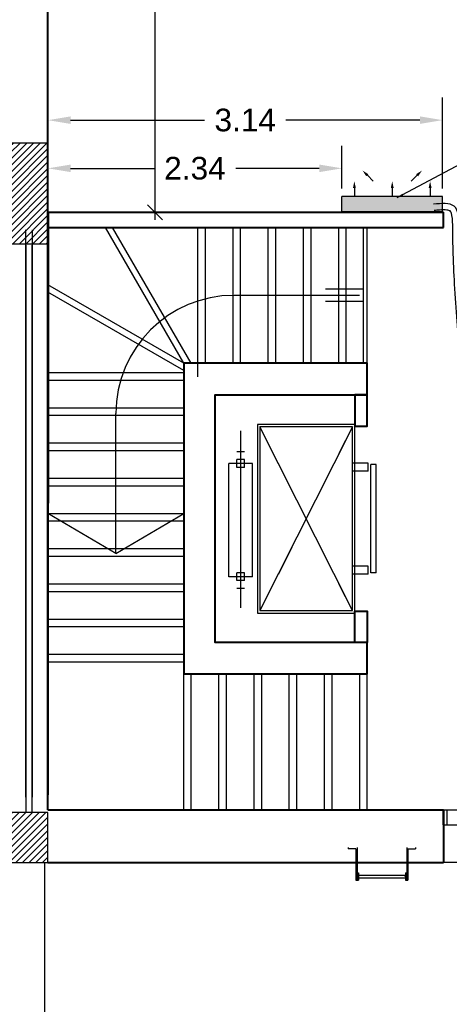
# Model space of a CAD drawing. Header units: metres. Extents: x -710577 to 709766, y -710660 to 709683.
# Tile 63 of 70: x -382.35 to -378.94, y -473 to -465.18. Entities that reach past the tile are written whole.
import ezdxf

# ---------------------------------------------------------------- set-up
doc = ezdxf.new("R2010")
doc.units = ezdxf.units.M
doc.header["$LTSCALE"] = 50
doc.header["$MEASUREMENT"] = 0
for name, pattern in [('GR-263$0$ground$0$DOT2', [0.125, 0, -0.125]), ('ground$0$HIDDEN2', [0.1875, 0.125, -0.0625]), ('Hidden', [0.007144, 0.004763, -0.002381])]:
    doc.linetypes.add(name, pattern=pattern)
for name, color, linetype in [('BS XREF$0$INT- ARCH Dim', 8, 'Continuous'), ('DIM-IN', 5, 'Continuous'), ('INT- COLUMN', 251, 'Continuous'), ('INT- COLUMN HATCH', 8, 'Continuous'), ('INT- FURNITURE', 30, 'Continuous'), ('INT- FURNITURE FIXED HIDDEN', 254, 'Hidden'), ('INT- STAIRS', 2, 'Continuous'), ('INT- STAIRS HIDDEN', 254, 'Hidden'), ('INT- STAIRS Num', 1, 'Continuous'), ('INT- WINDOWS', 5, 'Continuous'), ('penthouse$0$A-ELEV', 1, 'Continuous'), ('penthouse$0$A-ELEV2', 2, 'Continuous'), ('penthouse$0$A-ELEV3', 3, 'Continuous'), ('penthouse$0$A-WALL', 6, 'Continuous'), ('penthouse$0$FURN', 2, 'Continuous'), ('Samrt Heat', 1, 'Continuous'), ('smart heat', 7, 'Continuous')]:
    doc.layers.add(name, color=color, linetype=linetype)
doc.layers.add('INT- WALL', color=7, linetype='Continuous', lineweight=40)
doc.styles.add('AM3', font='times.ttf')
doc.styles.add('GR-263$0$ground$0$ROMANTICBOLD', font='times.ttf')
doc.styles.get("Standard").update_dxf_attribs({"font": 'arial.ttf'})
doc.dimstyles.new('35', dxfattribs={"dimscale": 0, "dimtxt": 0.09, "dimasz": 0.05, "dimexe": 0, "dimexo": 0, "dimgap": 0, "dimtad": 0, "dimzin": 0, "dimdsep": 46, "dimtxsty": 'AM3', "dimcen": 0, "dimadec": 3, "dimazin": 0, "dimtfac": 1, "dimtofl": 0, "dimtmove": 1, "dimatfit": 3, "dimfxl": 0.18, "dimtfill": 1, "dimtolj": 1, "dimtzin": 0, "dimarcsym": 0})
doc.dimstyles.new('GR-263$0$ground$0$DIM-50$0', dxfattribs={"dimscale": 0, "dimtxt": 0.125, "dimasz": 0.06, "dimexe": 0, "dimexo": 0, "dimgap": 0.05, "dimtad": 1, "dimrnd": 0.5, "dimzin": 0, "dimdsep": 46, "dimtxsty": 'GR-263$0$ground$0$ROMANTICBOLD', "dimblk1": 'GR-263$0$ground$0$DTICK', "dimblk2": 'GR-263$0$ground$0$DTICK', "dimsah": 1, "dimcen": 0.1, "dimclrd": 2, "dimclre": 2, "dimclrt": 3, "dimaunit": 1, "dimadec": 0, "dimazin": 0, "dimtfac": 1e-05, "dimtix": 1, "dimtmove": 2, "dimatfit": 3, "dimldrblk": 'GR-263$0$ground$0$DTICK', "dimfxl": 0, "dimtolj": 1, "dimtzin": 0, "dimarcsym": 0})
doc.dimstyles.get("Standard").update_dxf_attribs({"dimtxt": 0.18, "dimasz": 0.18, "dimexe": 0.18, "dimexo": 0.0625, "dimgap": 0.09, "dimtad": 0, "dimtih": 1, "dimtoh": 1, "dimzin": 0, "dimdsep": 46, "dimtxsty": 'Standard', "dimcen": 0.09, "dimadec": 0, "dimazin": 0, "dimtfac": 1, "dimtofl": 0, "dimtmove": 0, "dimatfit": 3, "dimfxl": 1, "dimtolj": 1, "dimtzin": 0, "dimarcsym": 0})

# ---------------------------------------------------------------- blocks, each defined once
blk = doc.blocks.new('penthouse$0$A$C62A45348')
at = {"layer": 'penthouse$0$A-ELEV'}
for p, q in [((-0.3308, 0.2594), (-0.1894, 0.1179)), ((-0.3167, 0.2594), (-0.2742, 0.3018)), ((-0.3167, 0.2594), (-0.1399, 0.0826)), ((-0.2813, 0.3089), (-0.2742, 0.3018)), ((-0.183, 0.0974), (-0.448, -0.1675)), ((-0.1675, 0.0819), (-0.4324, -0.1831)), ((-0.1894, 0.1179), (-0.1964, 0.1109)), ((-0.1964, 0.1109), (-0.154, 0.0685)), ((-0.1823, 0.125), (-0.1894, 0.1179)), ((-0.1894, 0.1179), (-0.1469, 0.0755)), ((-0.1399, 0.0826), (-0.1469, 0.0755)), ((-0.1469, 0.0755), (-0.154, 0.0685)), ((-0.6594, -0.0692), (-0.6523, -0.0763)), ((-0.6099, -0.0339), (-0.6523, -0.0763)), ((-0.6099, -0.0197), (-0.4685, -0.1612)), ((-0.6099, -0.0339), (-0.4331, -0.2107)), ((-0.4614, -0.1541), (-0.4685, -0.1612)), ((-0.4614, -0.1541), (-0.419, -0.1965)), ((-0.4685, -0.1612), (-0.4756, -0.1682)), ((-0.4685, -0.1612), (-0.4261, -0.2036)), ((-0.4261, -0.2036), (-0.4331, -0.2107)), ((-0.419, -0.1965), (-0.4261, -0.2036))]:
    blk.add_line(p, q, dxfattribs=at)
blk.add_circle((-0.4376, -0.1639), 0.00175, dxfattribs=at)
blk = doc.blocks.new('GR-263$0$ground$0$DTICK')
at = {"color": 3}
blk.add_line((-1, -1), (1, 1), dxfattribs=at)
for p, q in [((-1, 0), (1, 0)), ((0, 1), (0, -1))]:
    blk.add_line(p, q)
blk = doc.blocks.new('*D1950')
at = {"layer": 'BS XREF$0$INT- ARCH Dim', "color": 2, "linetype": 'GR-263$0$ground$0$DOT2', "lineweight": -2, "transparency": 16777216}
for p, q in [((-381.7698, -462.0042), (-381.279, -462.0042)), ((-380.5573, -466.707), (-381.279, -466.707))]:
    blk.add_line(p, q, dxfattribs=at)
at = {"layer": 'BS XREF$0$INT- ARCH Dim', "color": 2, "lineweight": -2, "transparency": 16777216}
blk.add_line((-381.279, -462.0642), (-381.279, -466.647), dxfattribs=at)
at = {"layer": 'BS XREF$0$INT- ARCH Dim', "color": 2, "lineweight": -2, "transparency": 16777216, "xscale": 0.06, "yscale": 0.06, "zscale": 0.06}
for p, rotation in [((-381.279, -462.0042), 90), ((-381.279, -466.707), 270)]:
    blk.add_blockref('GR-263$0$ground$0$DTICK', p, dxfattribs=dict(at, rotation=rotation))
at = {"layer": 'BS XREF$0$INT- ARCH Dim', "color": 3, "transparency": 16777216, "insert": (-381.3928, -464.3556), "char_height": 0.125, "attachment_point": 5, "rotation": 90, "style": 'GR-263$0$ground$0$ROMANTICBOLD'}
blk.add_mtext('\\A1;4.50', dxfattribs=at)
blk = doc.blocks.new('*D1974')
at = {"layer": 'DIM-IN', "color": 0, "lineweight": -2, "transparency": 16777216}
for p, q in [((-382.1298, -466.6445), (-382.1298, -466.1775)), ((-379.7914, -466.5183), (-379.7914, -466.1775)), ((-381.9498, -466.3575), (-381.2855, -466.3575)), ((-379.9714, -466.3575), (-380.6356, -466.3575))]:
    blk.add_line(p, q, dxfattribs=at)
at = {"layer": 'DIM-IN', "color": 0, "transparency": 16777216}
for points in [[(-381.9498, -466.3275), (-381.9498, -466.3875), (-382.1298, -466.3575)], [(-379.9714, -466.3275), (-379.9714, -466.3875), (-379.7914, -466.3575)]]:
    blk.add_solid(points, dxfattribs=at)
at = {"layer": 'DIM-IN', "color": 0, "transparency": 16777216, "insert": (-380.9606, -466.3575), "char_height": 0.18, "attachment_point": 5}
blk.add_mtext('\\A1;2.34', dxfattribs=at)
blk = doc.blocks.new('*D1975')
at = {"layer": 'DIM-IN', "color": 0, "lineweight": -2, "transparency": 16777216}
for p, q in [((-382.1298, -466.6445), (-382.1298, -465.7944)), ((-378.9914, -466.5183), (-378.9914, -465.7944)), ((-381.9498, -465.9744), (-380.8839, -465.9744)), ((-379.1714, -465.9744), (-380.2372, -465.9744))]:
    blk.add_line(p, q, dxfattribs=at)
at = {"layer": 'DIM-IN', "color": 0, "transparency": 16777216}
for points in [[(-381.9498, -465.9444), (-381.9498, -466.0044), (-382.1298, -465.9744)], [(-379.1714, -465.9444), (-379.1714, -466.0044), (-378.9914, -465.9744)]]:
    blk.add_solid(points, dxfattribs=at)
at = {"layer": 'DIM-IN', "color": 0, "transparency": 16777216, "insert": (-380.5606, -465.9744), "char_height": 0.18, "attachment_point": 5}
blk.add_mtext('\\A1;3.14', dxfattribs=at)
blk = doc.blocks.new('A$C4BE8651F')
h = blk.add_hatch(color=240)
h.set_gradient(color1=(250, 5, 38), color2=(238, 110, 242), tint=1, name='INVCURVED')
h.paths.add_polyline_path([(-0.4669, 0.0614), (-0.4669, 0.0121), (-0.4669, -0.0386), (0.1932, -0.0385), (0.1932, 0.0615)])
at = {"color": 1}
for p, q in [((0.1932, 0.0621), (-0.4669, 0.0621)), ((-0.4669, -0.0385), (-0.4669, 0.0615)), ((0.1932, -0.0385), (0.1932, 0.0615)), ((0.1932, -0.0379), (-0.4669, -0.0379))]:
    blk.add_line(p, q, dxfattribs=at)
for points in [[(-0.3318, 0.2325, 0, 0.0191, 0), (-0.3003, 0.2009, 0.0191, 0.0191, 0), (-0.3003, 0.2009, 0.0191, 0.0191, 0)], [(0.0582, 0.2325, 0, 0.0191, 0), (0.0266, 0.2009, 0.0191, 0.0191, 0), (0.0266, 0.2009, 0.0191, 0.0191, 0)], [(-0.3854, 0.1618, 0, 0.0191, 0), (-0.3854, 0.1172, 0.0191, 0.0191, 0), (-0.3854, 0.1172, 0.0191, 0.0191, 0)], [(-0.1368, 0.1618, 0, 0.0191, 0), (-0.1368, 0.1172, 0.0191, 0.0191, 0), (-0.1368, 0.1172, 0.0191, 0.0191, 0)], [(0.1118, 0.1618, 0, 0.0191, 0), (0.1118, 0.1172, 0.0191, 0.0191, 0), (0.1118, 0.1172, 0.0191, 0.0191, 0)]]:
    blk.add_lwpolyline(points, format="xyseb", dxfattribs=at)
for points in [[(-0.3003, 0.2009), (-0.2611, 0.1618)], [(0.0266, 0.2009), (-0.0125, 0.1618)], [(-0.3854, 0.1172), (-0.3854, 0.0618)], [(-0.1368, 0.1172), (-0.1368, 0.0618)], [(0.1118, 0.1172), (0.1118, 0.0618)]]:
    blk.add_lwpolyline(points, dxfattribs=at)

msp = doc.modelspace()

# ---------------------------------------------------------------- hatches: boundary and pattern name
at = {"layer": 'INT- COLUMN HATCH'}
h = msp.add_hatch(dxfattribs=at)
h.set_pattern_fill('ANSI31', color=256, scale=0.3, style=0)
h.set_pattern_definition([(45, (365.279245, -930.80796), (-0.0265165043, 0.0265165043), [])])
h.paths.add_polyline_path([(-382.1298, -466.1571), (-382.4298, -466.1571), (-382.4298, -466.957), (-382.1298, -466.957)])
h = msp.add_hatch(dxfattribs=at)
h.set_pattern_fill('ANSI31', color=256, scale=0.3, style=0)
h.set_pattern_definition([(45, (365.279245, -930.39382), (-0.0265165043, 0.0265165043), [])])
h.paths.add_polyline_path([(-382.4298, -471.877), (-382.1298, -471.877), (-382.1298, -471.477), (-382.4298, -471.477)])

# ---------------------------------------------------------------- linework, layer by layer
at = {"color": 1}
msp.add_spline([(-377.6995, -470.8128), (-377.9143, -470.9097), (-378.2745, -471.0212), (-378.4857, -470.5132), (-378.7305, -468.4264), (-378.8599, -466.8417), (-378.8998, -466.658), (-379.0626, -466.643)], degree=3, dxfattribs=at)
at = {"color": 5}
msp.add_open_spline([(-377.5924, -470.8209), (-377.6215, -470.8335), (-377.6506, -470.8461), (-377.6795, -470.8587), (-377.7576, -470.8926), (-377.8344, -470.9264), (-378.0114, -471.0123), (-378.1085, -471.0621), (-378.2453, -471.0786), (-378.2906, -471.0737), (-378.3658, -471.034), (-378.3946, -471.0026), (-378.44, -470.9298), (-378.4571, -470.8879), (-378.5104, -470.7178), (-378.5285, -470.568), (-378.5675, -470.2961), (-378.585, -470.1668), (-378.6328, -469.7952), (-378.6585, -469.5695), (-378.7191, -469.0067), (-378.7496, -468.6911), (-378.8076, -468.1989), (-378.8288, -468.0287), (-378.8671, -467.6699), (-378.8842, -467.4815), (-378.9006, -467.1889), (-378.9045, -467.0969), (-378.9087, -466.939), (-378.9092, -466.8725), (-378.9109, -466.7705), (-378.9141, -466.7347), (-378.9248, -466.7034), (-378.9285, -466.6989), (-378.9349, -466.6941), (-378.9434, -466.6904), (-378.9726, -466.687), (-378.9923, -466.6873), (-379.0279, -466.6898), (-379.0426, -466.6913), (-379.0577, -466.6928)], degree=3, knots=[-0.09863, -0.09863, -0.09863, -0.09863, 0, 0, 0, 0.266409, 0.266409, 0.532818, 0.532818, 0.655049, 0.655049, 0.77728, 0.77728, 0.899512, 0.899512, 1.234685, 1.234685, 1.569859, 1.569859, 2.240207, 2.240207, 3.338266, 3.338266, 3.904307, 3.904307, 4.470583, 4.470583, 4.718526, 4.718526, 4.881133, 4.881133, 4.9841, 4.9841, 5.04506, 5.04506, 5.10602, 5.10602, 5.16698, 5.16698, 5.205387, 5.205387, 5.205387, 5.205387], dxfattribs=at)
at = {"layer": 'INT- COLUMN'}
for points in [[(-382.1298, -466.1571), (-382.4298, -466.1571), (-382.4298, -466.957), (-382.1298, -466.957)], [(-382.4298, -471.877), (-382.1298, -471.877), (-382.1298, -471.477), (-382.4298, -471.477)]]:
    msp.add_lwpolyline(points, close=True, dxfattribs=at)
at = {"layer": 'INT- FURNITURE'}
for p, q in [((-380.5968, -469.8513), (-380.5968, -468.4442)), ((-379.7085, -468.4129), (-380.4435, -469.8729)), ((-379.7085, -469.8729), (-380.4435, -468.4129)), ((-380.5656, -468.6107), (-380.628, -468.6107)), ((-380.628, -468.7357), (-380.628, -468.6732)), ((-380.5656, -468.6732), (-380.628, -468.6732)), ((-380.5656, -468.7357), (-380.5656, -468.6732)), ((-380.5031, -468.7044), (-380.6905, -468.7044)), ((-380.6905, -469.604), (-380.6905, -468.7044)), ((-380.5656, -468.7357), (-380.628, -468.7357)), ((-380.5031, -469.604), (-380.5031, -468.7044)), ((-379.5825, -468.7017), (-379.7085, -468.7017)), ((-379.5825, -468.7648), (-379.7085, -468.7648)), ((-379.5825, -468.7648), (-379.5825, -468.7017)), ((-379.5195, -468.7122), (-379.5615, -468.7122)), ((-379.5615, -469.5735), (-379.5615, -468.7122)), ((-379.5195, -469.5735), (-379.5195, -468.7122)), ((-379.5825, -469.521), (-379.7085, -469.521)), ((-379.5825, -469.584), (-379.5825, -469.521)), ((-380.5031, -469.604), (-380.6905, -469.604)), ((-380.5656, -469.5727), (-380.628, -469.5727)), ((-380.628, -469.6352), (-380.628, -469.5727)), ((-380.5656, -469.6352), (-380.628, -469.6352)), ((-380.5656, -469.6352), (-380.5656, -469.5727)), ((-379.5825, -469.584), (-379.7085, -469.584)), ((-379.5195, -469.5735), (-379.5615, -469.5735)), ((-380.5656, -469.6977), (-380.628, -469.6977))]:
    msp.add_line(p, q, dxfattribs=at)
for points in [[(-380.4635, -468.3929), (-380.4635, -469.8929), (-379.6885, -469.8929), (-379.6885, -468.3929)], [(-380.4435, -468.4129), (-380.4435, -469.8729), (-379.7085, -469.8729), (-379.7085, -468.4129)]]:
    msp.add_lwpolyline(points, close=True, dxfattribs=at)
at = {"layer": 'INT- FURNITURE FIXED HIDDEN'}
for p, q in [((-380.5968, -469.8513), (-380.5968, -468.4442)), ((-379.7085, -468.4129), (-380.4435, -469.8729)), ((-379.7085, -469.8729), (-380.4435, -468.4129)), ((-380.5656, -468.6107), (-380.628, -468.6107)), ((-380.628, -468.7357), (-380.628, -468.6732)), ((-380.5656, -468.6732), (-380.628, -468.6732)), ((-380.5656, -468.7357), (-380.5656, -468.6732)), ((-380.5031, -468.7044), (-380.6905, -468.7044)), ((-380.6905, -469.604), (-380.6905, -468.7044)), ((-380.5656, -468.7357), (-380.628, -468.7357)), ((-380.5031, -469.604), (-380.5031, -468.7044)), ((-379.5825, -468.7017), (-379.7085, -468.7017)), ((-379.5825, -468.7648), (-379.7085, -468.7648)), ((-379.5825, -468.7648), (-379.5825, -468.7017)), ((-379.5195, -468.7122), (-379.5615, -468.7122)), ((-379.5615, -469.5735), (-379.5615, -468.7122)), ((-379.5195, -469.5735), (-379.5195, -468.7122)), ((-379.5825, -469.521), (-379.7085, -469.521)), ((-379.5825, -469.584), (-379.5825, -469.521)), ((-380.5031, -469.604), (-380.6905, -469.604)), ((-380.5656, -469.5727), (-380.628, -469.5727)), ((-380.628, -469.6352), (-380.628, -469.5727)), ((-380.5656, -469.6352), (-380.628, -469.6352)), ((-380.5656, -469.6352), (-380.5656, -469.5727)), ((-379.5825, -469.584), (-379.7085, -469.584)), ((-379.5195, -469.5735), (-379.5615, -469.5735)), ((-380.5656, -469.6977), (-380.628, -469.6977))]:
    msp.add_line(p, q, dxfattribs=at)
for points in [[(-380.4635, -468.3929), (-380.4635, -469.8929), (-379.6885, -469.8929), (-379.6885, -468.3929)], [(-380.4435, -468.4129), (-380.4435, -469.8729), (-379.7085, -469.8729), (-379.7085, -468.4129)]]:
    msp.add_lwpolyline(points, close=True, dxfattribs=at)
at = {"layer": 'INT- STAIRS', "color": 2}
for p, q in [((-380.9921, -467.9072), (-381.6156, -466.8272)), ((-380.8798, -466.8272), (-380.8798, -467.9072)), ((-380.5998, -466.8272), (-380.5998, -467.9072)), ((-380.3198, -466.8272), (-380.3198, -467.9072)), ((-380.0398, -466.8272), (-380.0398, -467.9072)), ((-379.7598, -466.8272), (-379.7598, -467.9072)), ((-381.0498, -467.9072), (-382.1298, -467.2836)), ((-382.1298, -467.9805), (-381.0498, -467.9805)), ((-382.1298, -468.2605), (-381.0498, -468.2605)), ((-382.1298, -468.5405), (-381.0498, -468.5405)), ((-382.1298, -468.8205), (-381.0498, -468.8205)), ((-382.1298, -469.1005), (-381.0498, -469.1005)), ((-382.1298, -469.3805), (-381.0498, -469.3805)), ((-382.1298, -469.6601), (-381.0498, -469.6601)), ((-382.1298, -469.9401), (-381.0498, -469.9401)), ((-382.1298, -470.2201), (-381.0498, -470.2201)), ((-381.0502, -471.4572), (-381.0502, -470.3772)), ((-380.7702, -471.4572), (-380.7702, -470.3772)), ((-380.4902, -471.4572), (-380.4902, -470.3772)), ((-380.2102, -471.4572), (-380.2102, -470.3772)), ((-379.9302, -471.4572), (-379.9302, -470.3772)), ((-379.6502, -471.4584), (-379.6502, -470.3772))]:
    msp.add_line(p, q, dxfattribs=at)
at = {"layer": 'INT- STAIRS HIDDEN', "linetype": 'ground$0$HIDDEN2'}
for p, q in [((-381.0498, -467.9072), (-381.6732, -466.8274)), ((-380.9398, -466.8272), (-380.9398, -468.0139)), ((-380.6598, -466.8272), (-380.6598, -467.9072)), ((-380.3798, -466.8272), (-380.3798, -467.9072)), ((-380.0998, -466.8272), (-380.0998, -467.9072)), ((-379.8198, -466.8272), (-379.8198, -467.9072)), ((-381.0498, -467.9649), (-382.1298, -467.3414)), ((-382.1298, -468.0405), (-381.0498, -468.0405)), ((-382.1298, -468.3205), (-381.0498, -468.3205)), ((-382.1298, -468.6005), (-381.0498, -468.6005)), ((-382.1298, -468.8805), (-381.0498, -468.8805)), ((-382.1298, -469.1605), (-381.0498, -469.1605)), ((-382.1298, -469.4405), (-381.0498, -469.4405)), ((-381.0498, -470.3772), (-381.0498, -469.6845)), ((-382.1298, -469.7205), (-381.0498, -469.7205)), ((-382.1298, -470.0005), (-381.0498, -470.0005)), ((-382.1298, -470.2805), (-381.0498, -470.2805)), ((-380.9898, -471.4572), (-380.9898, -470.3772)), ((-380.7098, -471.4572), (-380.7098, -470.3772)), ((-380.4298, -471.4572), (-380.4298, -470.3772)), ((-380.1498, -471.4572), (-380.1498, -470.3772)), ((-379.8698, -471.4572), (-379.8698, -470.3772)), ((-379.5898, -471.4584), (-379.5898, -470.3772))]:
    msp.add_line(p, q, dxfattribs=at)
at = {"layer": 'INT- STAIRS Num'}
for p, q in [((-379.6525, -467.3672), (-380.6498, -467.3672)), ((-379.622, -467.3172), (-379.922, -467.3172)), ((-379.622, -467.4172), (-379.922, -467.4172)), ((-381.5898, -469.4195), (-381.5898, -468.3072)), ((-381.5898, -469.4195), (-382.1298, -469.1005)), ((-381.5898, -469.4195), (-381.0498, -469.1005))]:
    msp.add_line(p, q, dxfattribs=at)
msp.add_arc((-380.6498, -468.3072), 0.94, 90, 180, dxfattribs=at)
at = {"layer": 'INT- WALL'}
for p, q in [((-382.1298, -466.827), (-382.1298, -462.0042)), ((-382.1298, -466.707), (-382.1298, -462.0044)), ((-382.1295, -466.707), (-382.1298, -471.337)), ((-382.1298, -466.707), (-378.9848, -466.707)), ((-378.9848, -466.827), (-378.9848, -466.707)), ((-382.1298, -466.827), (-378.9848, -466.827)), ((-382.1298, -471.457), (-382.1298, -466.827)), ((-382.1298, -471.457), (-378.9848, -471.457)), ((-378.9848, -471.577), (-378.9848, -471.457)), ((-378.9848, -471.457), (-378.9848, -471.877)), ((-382.1298, -471.877), (-378.9848, -471.877))]:
    msp.add_line(p, q, dxfattribs=at)
for points in [[(-379.5898, -470.1272), (-380.7998, -470.1272), (-380.7998, -468.1572), (-379.5898, -468.1572), (-379.5898, -467.9072), (-381.0498, -467.9072), (-381.0498, -470.3772), (-379.5898, -470.3772)], [(-379.5898, -468.1572), (-379.6885, -468.1572), (-379.6885, -468.4072), (-379.5898, -468.4072)], [(-379.5898, -470.1272), (-379.6885, -470.1272), (-379.6885, -469.8772), (-379.5898, -469.8772)]]:
    msp.add_lwpolyline(points, close=True, dxfattribs=at)
at = {"layer": 'INT- WINDOWS'}
for p, q in [((-378.9848, -471.457), (-378.0248, -471.457)), ((-378.9848, -471.577), (-378.9848, -471.457)), ((-378.9548, -471.577), (-378.9548, -471.457)), ((-378.9848, -471.577), (-378.0248, -471.577)), ((-378.0248, -471.877), (-378.9848, -471.877))]:
    msp.add_line(p, q, dxfattribs=at)
at = {"layer": 'penthouse$0$A-ELEV2'}
for p, q in [((-382.3048, -471.357), (-382.3048, -466.847)), ((-382.2545, -466.847), (-382.2545, -471.357)), ((-382.3051, -466.967), (-382.3051, -471.477)), ((-382.2548, -471.477), (-382.2548, -466.967))]:
    msp.add_line(p, q, dxfattribs=at)
at = {"layer": 'penthouse$0$A-ELEV3'}
msp.add_line((-382.1548, -476.327), (-382.1548, -471.877), dxfattribs=at)
msp.add_line((-382.1548, -476.327), (-382.1548, -471.877), dxfattribs=at)
at = {"layer": 'penthouse$0$FURN'}
for p, q in [((-379.6198, -467.9072), (-379.6198, -466.827)), ((-379.5898, -467.9072), (-379.5898, -466.827))]:
    msp.add_line(p, q, dxfattribs=at)

# ---------------------------------------------------------------- block references
at = {"layer": 'penthouse$0$A-WALL', "xscale": -1, "rotation": 45.00003181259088}
msp.add_blockref('penthouse$0$A$C62A45348', (-379.7213, -472.1741), dxfattribs=at)
msp.add_blockref('penthouse$0$A$C62A45348', (-379.7213, -472.1741), dxfattribs=at)
at = {"layer": 'smart heat', "xscale": 1.211865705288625, "yscale": 1.211865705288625, "zscale": 1.211865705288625}
msp.add_blockref('A$C4BE8651F', (-379.2255, -466.6561), dxfattribs=at)

# ---------------------------------------------------------------- dimensions: what is measured, and where the dimension line sits
at = {"layer": 'BS XREF$0$INT- ARCH Dim', "color": 2}
dim = msp.add_linear_dim(base=(-381.279, -466.707), p1=(-381.7698, -462.0042), p2=(-380.5573, -466.707), angle=90, dimstyle='GR-263$0$ground$0$DIM-50$0', override={"dimscale": 1}, dxfattribs=at)
dim.commit()
dim.dimension.update_dxf_attribs({"geometry": '*D1950', "text_midpoint": (-381.3928, -464.3556)})
at = {"layer": 'DIM-IN', "color": 0}
for base, p2, picture, middle in [((-378.9914, -465.9744), (-378.9914, -466.5808), '*D1975', (-380.5606, -465.9744)), ((-379.7914, -466.3575), (-379.7914, -466.5808), '*D1974', (-380.9606, -466.3575))]:
    dim = msp.add_linear_dim(base=base, p1=(-382.1298, -466.707), p2=p2, angle=180, dimstyle='Standard', dxfattribs=at)
    dim.commit()
    dim.dimension.update_dxf_attribs({"geometry": picture, "text_midpoint": middle})

# ---------------------------------------------------------------- leaders
at = {"layer": 'Samrt Heat', "color": 0}
msp.add_leader([(-379.3528, -466.5905), (-370.6687, -461.9506)], dimstyle='35', override={"dimscale": 1}, dxfattribs=at)

doc.saveas('drawing.dxf')
